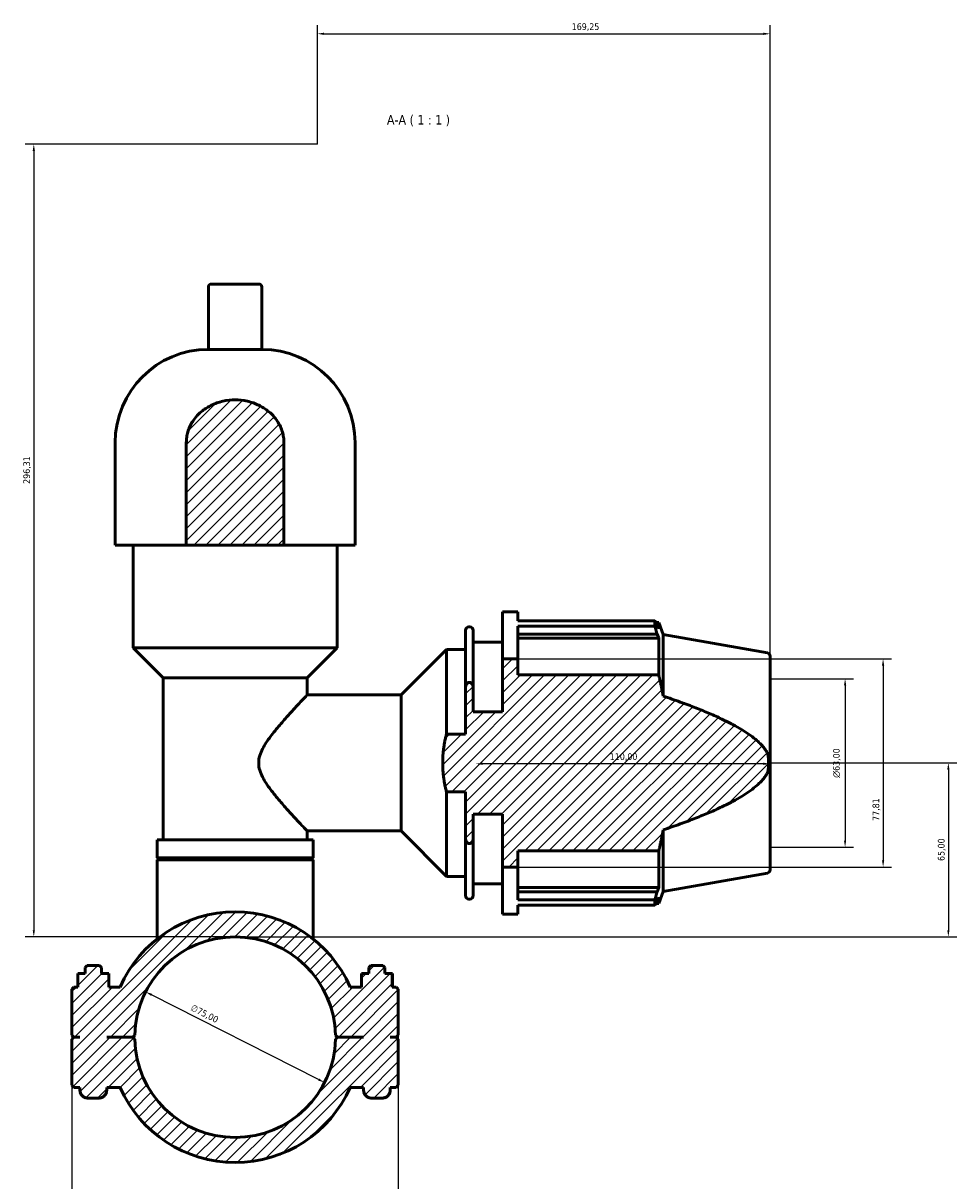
# Model space of a CAD drawing. Header units: millimetres. Extents: x 0 to 1053, y -24 to 1487.
# Tile 7 of 8: x 317 to 666, y 1054 to 1487. Entities that reach past the tile are written whole.
import ezdxf

# ---------------------------------------------------------------- set-up
doc = ezdxf.new("R2010")
doc.units = ezdxf.units.MM
for name, color, linetype, lineweight in [('Dimension (ISO)', 7, 'Continuous', 25), ('Hatch (ISO)', 7, 'Continuous', 18), ('Symbol (ISO)', 7, 'Continuous', 25), ('Visible (ISO)', 7, 'Continuous', 50)]:
    doc.layers.add(name, color=color, linetype=linetype, lineweight=lineweight)
doc.styles.add('Label Text (ISO)', font='tahoma.ttf')
doc.styles.add('Note Text (ISO)', font='tahoma.ttf')
doc.dimstyles.new('Default (ISO)', dxfattribs={"dimtxt": 2.5, "dimasz": 2.5, "dimexe": 3.175, "dimexo": 0, "dimgap": 0.762, "dimtad": 1, "dimrnd": 1e-08, "dimzin": 0, "dimtxsty": 'Note Text (ISO)', "dimcen": 0.09, "dimdle": 10, "dimclrd": 256, "dimclre": 256, "dimclrt": 256, "dimazin": 0, "dimtfac": 1.40208, "dimtmove": 0, "dimatfit": 3, "dimfxl": 1, "dimtolj": 1, "dimtzin": 0, "dimlwd": -1, "dimlwe": -1, "dimarcsym": 0})

# ---------------------------------------------------------------- blocks, each defined once
blk = doc.blocks.new('*D7')
at = {"layer": 'Defpoints', "color": 0, "transparency": 16777216}
for p in [(362.33, 1124.92), (429.23, 1091.01)]:
    blk.add_point(p, dxfattribs=at)
at = {"layer": 'Dimension (ISO)', "transparency": 16777216}
blk.add_line((427, 1092.14), (364.56, 1123.79), dxfattribs=at)
blk.add_arc((395.78, 1107.97), 37.5, 122.1684, 157.971, dxfattribs=at)
for points in [[(364.75, 1124.16), (364.37, 1123.42), (362.33, 1124.92)], [(427.19, 1092.51), (426.81, 1091.77), (429.23, 1091.01)]]:
    blk.add_solid(points, dxfattribs=at)
at = {"layer": 'Dimension (ISO)', "color": 232, "true_color": 0xca0064, "transparency": 16777216, "insert": (380.04, 1120.4), "char_height": 2.5, "attachment_point": 1, "rotation": 333.1201, "style": 'Note Text (ISO)'}
blk.add_mtext('\\A1;∅75,00', dxfattribs=at)
blk = doc.blocks.new('*D8')
at = {"layer": 'Defpoints', "color": 0, "transparency": 16777216}
for p in [(426.53, 1441.78), (320.53, 1145.47), (395.79, 1145.47)]:
    blk.add_point(p, dxfattribs=at)
at = {"layer": 'Dimension (ISO)', "transparency": 16777216}
for p, q in [((426.53, 1441.78), (317.36, 1441.78)), ((320.53, 1439.28), (320.53, 1147.97)), ((395.79, 1145.47), (317.36, 1145.47))]:
    blk.add_line(p, q, dxfattribs=at)
for points in [[(320.11, 1439.28), (320.95, 1439.28), (320.53, 1441.78)], [(320.11, 1147.97), (320.95, 1147.97), (320.53, 1145.47)]]:
    blk.add_solid(points, dxfattribs=at)
at = {"layer": 'Dimension (ISO)', "color": 232, "true_color": 0xca0064, "transparency": 16777216, "insert": (316.6, 1314.8), "char_height": 2.5, "attachment_point": 1, "rotation": 90, "style": 'Note Text (ISO)'}
blk.add_mtext('\\A1;296,31', dxfattribs=at)
blk = doc.blocks.new('*D9')
at = {"layer": 'Defpoints', "color": 0, "transparency": 16777216}
for p in [(595.78, 1210.47), (395.79, 1145.47), (662.38, 1145.47)]:
    blk.add_point(p, dxfattribs=at)
at = {"layer": 'Dimension (ISO)', "transparency": 16777216}
for p, q in [((595.78, 1210.47), (665.55, 1210.47)), ((662.38, 1207.97), (662.38, 1147.97)), ((395.79, 1145.47), (665.55, 1145.47))]:
    blk.add_line(p, q, dxfattribs=at)
for points in [[(661.96, 1207.97), (662.8, 1207.97), (662.38, 1210.47)], [(661.96, 1147.97), (662.8, 1147.97), (662.38, 1145.47)]]:
    blk.add_solid(points, dxfattribs=at)
at = {"layer": 'Dimension (ISO)', "color": 232, "true_color": 0xca0064, "transparency": 16777216, "insert": (658.45, 1173.83), "char_height": 2.5, "attachment_point": 1, "rotation": 90, "style": 'Note Text (ISO)'}
blk.add_mtext('\\A1;65,00', dxfattribs=at)
blk = doc.blocks.new('*D10')
at = {"layer": 'Defpoints', "color": 0, "transparency": 16777216}
for p in [(485.78, 1210.47), (485.78, 1210.16), (595.78, 1210.47)]:
    blk.add_point(p, dxfattribs=at)
at = {"layer": 'Dimension (ISO)', "transparency": 16777216}
blk.add_line((593.28, 1210.16), (488.28, 1210.16), dxfattribs=at)
for points in [[(488.28, 1210.58), (488.28, 1209.75), (485.78, 1210.16)], [(593.28, 1210.58), (593.28, 1209.75), (595.78, 1210.16)]]:
    blk.add_solid(points, dxfattribs=at)
at = {"layer": 'Dimension (ISO)', "color": 232, "true_color": 0xca0064, "transparency": 16777216, "insert": (535.83, 1214.1), "char_height": 2.5, "attachment_point": 1, "style": 'Note Text (ISO)'}
blk.add_mtext('\\A1;110,00', dxfattribs=at)
blk = doc.blocks.new('*D11')
at = {"layer": 'Defpoints', "color": 0, "transparency": 16777216}
for p in [(595.78, 1241.97), (595.78, 1178.97), (623.78, 1178.97)]:
    blk.add_point(p, dxfattribs=at)
at = {"layer": 'Dimension (ISO)', "transparency": 16777216}
for p, q in [((595.78, 1241.97), (626.96, 1241.97)), ((623.78, 1239.47), (623.78, 1181.47)), ((595.78, 1178.97), (626.96, 1178.97))]:
    blk.add_line(p, q, dxfattribs=at)
for points in [[(623.37, 1239.47), (624.2, 1239.47), (623.78, 1241.97)], [(623.37, 1181.47), (624.2, 1181.47), (623.78, 1178.97)]]:
    blk.add_solid(points, dxfattribs=at)
at = {"layer": 'Dimension (ISO)', "color": 232, "true_color": 0xca0064, "transparency": 16777216, "insert": (619.26, 1204.91), "char_height": 2.5, "attachment_point": 1, "rotation": 90, "style": 'Note Text (ISO)'}
blk.add_mtext('\\A1;\\fAIGDT|b0|i0;\\H2.5000;\\ln\\fTahoma|b0|i0;\\H2.5000;63,00', dxfattribs=at)
blk = doc.blocks.new('*D12')
at = {"layer": 'Defpoints', "color": 0, "transparency": 16777216}
for p in [(501.43, 1249.38), (501.43, 1171.56), (637.99, 1171.56)]:
    blk.add_point(p, dxfattribs=at)
at = {"layer": 'Dimension (ISO)', "transparency": 16777216}
for p, q in [((501.43, 1249.38), (641.16, 1249.38)), ((637.99, 1246.88), (637.99, 1174.06)), ((501.43, 1171.56), (641.16, 1171.56))]:
    blk.add_line(p, q, dxfattribs=at)
for points in [[(637.57, 1246.88), (638.4, 1246.88), (637.99, 1249.38)], [(637.57, 1174.06), (638.4, 1174.06), (637.99, 1171.56)]]:
    blk.add_solid(points, dxfattribs=at)
at = {"layer": 'Dimension (ISO)', "color": 232, "true_color": 0xca0064, "transparency": 16777216, "insert": (634.05, 1188.82), "char_height": 2.5, "attachment_point": 1, "rotation": 90, "style": 'Note Text (ISO)'}
blk.add_mtext('\\A1;77,81', dxfattribs=at)
blk = doc.blocks.new('*D13')
at = {"layer": 'Defpoints', "color": 0, "transparency": 16777216}
for p in [(334.78, 1108.77), (456.78, 1108.77), (334.78, 978.77)]:
    blk.add_point(p, dxfattribs=at)
at = {"layer": 'Dimension (ISO)', "transparency": 16777216}
for p, q in [((334.78, 1108.77), (334.78, 975.59)), ((456.78, 1108.77), (456.78, 975.59)), ((334.78, 978.77), (320.85, 978.77)), ((454.28, 978.77), (337.28, 978.77))]:
    blk.add_line(p, q, dxfattribs=at)
for points in [[(337.28, 979.19), (337.28, 978.35), (334.78, 978.77)], [(454.28, 979.19), (454.28, 978.35), (456.78, 978.77)]]:
    blk.add_solid(points, dxfattribs=at)
at = {"layer": 'Dimension (ISO)', "color": 232, "true_color": 0xca0064, "transparency": 16777216, "insert": (321.61, 982.7), "char_height": 2.5, "attachment_point": 1, "style": 'Note Text (ISO)'}
blk.add_mtext('\\A1;122,00', dxfattribs=at)
blk = doc.blocks.new('*D15')
at = {"layer": 'Defpoints', "color": 0, "transparency": 16777216}
for p in [(595.78, 1483.04), (426.53, 1441.78), (595.78, 1241.97)]:
    blk.add_point(p, dxfattribs=at)
at = {"layer": 'Dimension (ISO)', "transparency": 16777216}
for p, q in [((426.53, 1441.78), (426.53, 1486.21)), ((595.78, 1241.97), (595.78, 1486.21)), ((429.03, 1483.04), (593.28, 1483.04))]:
    blk.add_line(p, q, dxfattribs=at)
for points in [[(429.03, 1483.46), (429.03, 1482.62), (426.53, 1483.04)], [(593.28, 1483.46), (593.28, 1482.62), (595.78, 1483.04)]]:
    blk.add_solid(points, dxfattribs=at)
at = {"layer": 'Dimension (ISO)', "color": 232, "true_color": 0xca0064, "transparency": 16777216, "insert": (521.6, 1486.97), "char_height": 2.5, "attachment_point": 1, "style": 'Note Text (ISO)'}
blk.add_mtext('\\A1;169,25', dxfattribs=at)

msp = doc.modelspace()

# ---------------------------------------------------------------- hatches: boundary and pattern name
at = {"layer": 'Hatch (ISO)'}
h = msp.add_hatch(dxfattribs=at)
h.set_pattern_fill('ANSI31', color=256, scale=25.4, style=0)
h.set_pattern_definition([(45, (0, 0), (-2.245064, 2.245064), [])])
edge = h.paths.add_edge_path()
edge.add_line((377.544, 1291.868), (414.019, 1291.868))
edge.add_line((414.019, 1291.868), (414.019, 1330.211))
edge.add_spline(control_points=[(414.019, 1330.211), (414.019, 1330.842), (413.974, 1331.534), (413.779, 1332.902), (413.628, 1333.578), (413.261, 1334.846), (413.001, 1335.556), (412.37, 1336.926), (412, 1337.586), (411.157, 1338.882), (410.583, 1339.627), (409.309, 1341.002), (408.609, 1341.632), (407.462, 1342.526), (406.926, 1342.903), (405.813, 1343.593), (405.238, 1343.907), (403.396, 1344.804), (401.898, 1345.336), (398.817, 1346.027), (397.233, 1346.186), (394.329, 1346.186), (392.746, 1346.027), (389.664, 1345.336), (388.167, 1344.804), (386.325, 1343.907), (385.749, 1343.593), (384.636, 1342.903), (384.1, 1342.526), (382.953, 1341.632), (382.254, 1341.002), (380.979, 1339.627), (380.405, 1338.882), (379.563, 1337.586), (379.192, 1336.926), (378.562, 1335.556), (378.301, 1334.846), (377.934, 1333.578), (377.784, 1332.902), (377.589, 1331.534), (377.544, 1330.842), (377.544, 1330.211)], knot_values=[2.5356199, 2.5356199, 2.5356199, 2.5356199, 2.7249074, 2.7249074, 2.914195, 2.914195, 3.1208552, 3.1208552, 3.3275155, 3.3275155, 3.5847504, 3.5847504, 3.8419853, 3.8419853, 4.0209614, 4.0209614, 4.1999374, 4.1999374, 4.6355886, 4.6355886, 5.0712397, 5.0712397, 5.5068909, 5.5068909, 5.942542, 5.942542, 6.1215181, 6.1215181, 6.3004941, 6.3004941, 6.557729, 6.557729, 6.8149639, 6.8149639, 7.0216242, 7.0216242, 7.2282845, 7.2282845, 7.417572, 7.417572, 7.6068596, 7.6068596, 7.6068596, 7.6068596], degree=3, periodic=0)
edge.add_line((377.544, 1330.211), (377.544, 1291.868))
edge = h.paths.add_edge_path()
edge.add_spline(control_points=[(474.781, 1221.293), (472.016, 1210.468), (474.781, 1199.644)], knot_values=[0, 0, 0, 2.1831406, 2.1831406, 2.1831406], weights=[1, 1.0343169, 1], degree=2, periodic=0)
edge.add_line((474.781, 1199.644), (481.924, 1199.644))
edge.add_line((481.924, 1199.644), (481.924, 1182.527))
edge.add_spline(control_points=[(481.924, 1182.527), (481.924, 1182.245), (481.962, 1181.909), (482.086, 1181.419), (482.18, 1181.168), (482.399, 1180.793), (482.561, 1180.599), (482.805, 1180.443), (482.889, 1180.403), (483.031, 1180.36), (483.114, 1180.348), (483.184, 1180.348)], knot_values=[-0.2593032, -0.2593032, -0.2593032, -0.2593032, -0.1746347, -0.1746347, -0.1076468, -0.1076468, -0.044396, -0.044396, -0.0210391, -0.0210391, 0, 0, 0, 0], degree=3, periodic=0)
edge.add_line((483.184, 1180.348), (483.521, 1180.348))
edge.add_spline(control_points=[(483.521, 1180.348), (483.651, 1180.348), (483.801, 1180.391), (484.065, 1180.538), (484.213, 1180.684), (484.455, 1181.019), (484.572, 1181.283), (484.733, 1181.822), (484.781, 1182.206), (484.781, 1182.527)], knot_values=[0, 0, 0, 0, 0.0389469, 0.0389469, 0.0907901, 0.0907901, 0.1630276, 0.1630276, 0.2595863, 0.2595863, 0.2595863, 0.2595863], degree=3, periodic=0)
edge.add_line((484.781, 1182.527), (484.781, 1191.375))
edge.add_line((484.781, 1191.375), (495.781, 1191.375))
edge.add_line((495.781, 1191.375), (495.781, 1171.561))
edge.add_line((495.781, 1171.561), (501.431, 1171.561))
edge.add_line((501.431, 1171.561), (501.431, 1177.567))
edge.add_line((501.431, 1177.567), (554.128, 1177.567))
edge.add_spline(control_points=[(554.128, 1177.567), (555.067, 1181.687), (555.781, 1185.452)], knot_values=[0.5866469, 0.5866469, 0.5866469, 1.4232383, 1.4232383, 1.4232383], weights=[1.0043384, 1.0052626, 1], degree=2, periodic=0)
edge.add_spline(control_points=[(555.781, 1185.452), (589.75, 1196.945), (594.74, 1206.793)], knot_values=[0, 0, 0, 4.4913059, 4.4913059, 4.4913059], weights=[1, 1.0299558, 1], degree=2, periodic=0)
edge.add_spline(control_points=[(594.74, 1206.793), (594.741, 1206.794), (594.741, 1206.796), (594.809, 1206.93), (594.851, 1207.071), (594.926, 1207.359), (594.956, 1207.506), (595.035, 1207.959), (595.072, 1208.273), (595.156, 1209.226), (595.176, 1209.875), (595.176, 1211.062), (595.156, 1211.711), (595.072, 1212.664), (595.035, 1212.978), (594.956, 1213.43), (594.926, 1213.578), (594.851, 1213.866), (594.809, 1214.007), (594.741, 1214.141), (594.741, 1214.142), (594.74, 1214.144)], knot_values=[0.4165336, 0.4165336, 0.4165336, 0.4165336, 0.4169728, 0.4169728, 0.461513, 0.461513, 0.5060531, 0.5060531, 0.5951335, 0.5951335, 0.7732941, 0.7732941, 0.9514547, 0.9514547, 1.040535, 1.040535, 1.0850751, 1.0850751, 1.1296153, 1.1296153, 1.1300545, 1.1300545, 1.1300545, 1.1300545], degree=3, periodic=0)
edge.add_spline(control_points=[(594.74, 1214.144), (589.75, 1223.992), (555.781, 1235.485)], knot_values=[0, 0, 0, 4.4913059, 4.4913059, 4.4913059], weights=[1, 1.0299558, 1], degree=2, periodic=0)
edge.add_spline(control_points=[(555.781, 1235.485), (555.067, 1239.249), (554.128, 1243.37)], knot_values=[0, 0, 0, 0.8365914, 0.8365914, 0.8365914], weights=[1, 1.0052626, 1.0043384], degree=2, periodic=0)
edge.add_line((554.128, 1243.37), (501.431, 1243.37))
edge.add_line((501.431, 1243.37), (501.431, 1249.376))
edge.add_line((501.431, 1249.376), (495.781, 1249.376))
edge.add_line((495.781, 1249.376), (495.781, 1229.562))
edge.add_line((495.781, 1229.562), (484.781, 1229.562))
edge.add_line((484.781, 1229.562), (484.781, 1238.41))
edge.add_spline(control_points=[(484.781, 1238.41), (484.781, 1238.731), (484.733, 1239.115), (484.572, 1239.654), (484.455, 1239.918), (484.213, 1240.253), (484.065, 1240.399), (483.801, 1240.546), (483.651, 1240.589), (483.521, 1240.589)], knot_values=[-0.2595863, -0.2595863, -0.2595863, -0.2595863, -0.1630276, -0.1630276, -0.0907901, -0.0907901, -0.0389469, -0.0389469, 0, 0, 0, 0], degree=3, periodic=0)
edge.add_line((483.521, 1240.589), (483.184, 1240.589))
edge.add_spline(control_points=[(483.184, 1240.589), (483.114, 1240.589), (483.031, 1240.576), (482.889, 1240.534), (482.805, 1240.494), (482.561, 1240.338), (482.399, 1240.144), (482.18, 1239.769), (482.086, 1239.518), (481.962, 1239.028), (481.924, 1238.692), (481.924, 1238.41)], knot_values=[0, 0, 0, 0, 0.0210391, 0.0210391, 0.044396, 0.044396, 0.1076468, 0.1076468, 0.1746347, 0.1746347, 0.2593032, 0.2593032, 0.2593032, 0.2593032], degree=3, periodic=0)
edge.add_line((481.924, 1238.41), (481.924, 1221.293))
edge.add_line((481.924, 1221.293), (474.781, 1221.293))
edge = h.paths.add_edge_path()
edge.add_line((334.781, 1108.768), (335.531, 1108.018))
edge.add_line((335.531, 1108.018), (337.781, 1108.018))
edge.add_line((337.781, 1108.018), (337.781, 1107.918))
edge.add_line((337.781, 1107.918), (335.531, 1107.918))
edge.add_line((335.531, 1107.918), (334.781, 1107.168))
edge.add_line((334.781, 1107.168), (334.781, 1089.968))
edge.add_line((334.781, 1089.968), (335.531, 1089.218))
edge.add_line((335.531, 1089.218), (337.781, 1089.218))
edge.add_line((337.781, 1089.218), (337.781, 1088.218))
edge.add_spline(control_points=[(337.781, 1088.218), (337.781, 1088.033), (337.8, 1087.831), (337.878, 1087.435), (337.939, 1087.241), (338.081, 1086.899), (338.175, 1086.72), (338.399, 1086.384), (338.529, 1086.228), (338.791, 1085.966), (338.947, 1085.836), (339.282, 1085.612), (339.462, 1085.518), (339.804, 1085.376), (339.998, 1085.315), (340.394, 1085.237), (340.596, 1085.218), (340.781, 1085.218)], knot_values=[0.6487105, 0.6487105, 0.6487105, 0.6487105, 0.7042459, 0.7042459, 0.7597813, 0.7597813, 0.8153173, 0.8153173, 0.8708532, 0.8708532, 0.9263905, 0.9263905, 0.9819278, 0.9819278, 1.0374695, 1.0374695, 1.0930111, 1.0930111, 1.0930111, 1.0930111], degree=3, periodic=0)
edge.add_line((340.781, 1085.218), (344.781, 1085.218))
edge.add_spline(control_points=[(344.781, 1085.218), (344.966, 1085.218), (345.168, 1085.237), (345.564, 1085.315), (345.758, 1085.376), (346.1, 1085.518), (346.28, 1085.612), (346.616, 1085.836), (346.772, 1085.966), (347.033, 1086.228), (347.163, 1086.384), (347.388, 1086.72), (347.482, 1086.899), (347.624, 1087.241), (347.684, 1087.435), (347.763, 1087.831), (347.781, 1088.033), (347.781, 1088.218)], knot_values=[1.5018309, 1.5018309, 1.5018309, 1.5018309, 1.5573725, 1.5573725, 1.6129142, 1.6129142, 1.6684515, 1.6684515, 1.7239888, 1.7239888, 1.7795247, 1.7795247, 1.8350607, 1.8350607, 1.8905961, 1.8905961, 1.9461315, 1.9461315, 1.9461315, 1.9461315], degree=3, periodic=0)
edge.add_line((347.781, 1088.218), (347.781, 1089.218))
edge.add_line((347.781, 1089.218), (352.82, 1089.218))
edge.add_ellipse((395.781, 1107.968), major_axis=(-42.962, -18.75), ratio=1, start_angle=0, end_angle=132.84364)
edge.add_line((438.743, 1089.218), (443.781, 1089.218))
edge.add_line((443.781, 1089.218), (443.781, 1088.218))
edge.add_spline(control_points=[(443.781, 1088.218), (443.781, 1088.033), (443.8, 1087.831), (443.878, 1087.435), (443.939, 1087.241), (444.081, 1086.899), (444.175, 1086.72), (444.399, 1086.384), (444.529, 1086.228), (444.791, 1085.966), (444.947, 1085.836), (445.282, 1085.612), (445.462, 1085.518), (445.804, 1085.376), (445.998, 1085.315), (446.394, 1085.237), (446.596, 1085.218), (446.781, 1085.218)], knot_values=[0.6487105, 0.6487105, 0.6487105, 0.6487105, 0.7042459, 0.7042459, 0.7597813, 0.7597813, 0.8153173, 0.8153173, 0.8708532, 0.8708532, 0.9263905, 0.9263905, 0.9819278, 0.9819278, 1.0374695, 1.0374695, 1.0930111, 1.0930111, 1.0930111, 1.0930111], degree=3, periodic=0)
edge.add_line((446.781, 1085.218), (450.781, 1085.218))
edge.add_spline(control_points=[(450.781, 1085.218), (450.966, 1085.218), (451.168, 1085.237), (451.564, 1085.315), (451.758, 1085.376), (452.1, 1085.518), (452.28, 1085.612), (452.616, 1085.836), (452.772, 1085.966), (453.033, 1086.228), (453.163, 1086.384), (453.388, 1086.72), (453.482, 1086.899), (453.624, 1087.241), (453.684, 1087.435), (453.763, 1087.831), (453.781, 1088.033), (453.781, 1088.218)], knot_values=[1.5018309, 1.5018309, 1.5018309, 1.5018309, 1.5573725, 1.5573725, 1.6129142, 1.6129142, 1.6684515, 1.6684515, 1.7239888, 1.7239888, 1.7795247, 1.7795247, 1.8350607, 1.8350607, 1.8905961, 1.8905961, 1.9461315, 1.9461315, 1.9461315, 1.9461315], degree=3, periodic=0)
edge.add_line((453.781, 1088.218), (453.781, 1089.218))
edge.add_line((453.781, 1089.218), (456.031, 1089.218))
edge.add_line((456.031, 1089.218), (456.781, 1089.968))
edge.add_line((456.781, 1089.968), (456.781, 1107.168))
edge.add_line((456.781, 1107.168), (456.031, 1107.918))
edge.add_line((456.031, 1107.918), (453.781, 1107.918))
edge.add_line((453.781, 1107.918), (453.781, 1108.018))
edge.add_line((453.781, 1108.018), (456.031, 1108.018))
edge.add_line((456.031, 1108.018), (456.781, 1108.768))
edge.add_line((456.781, 1108.768), (456.781, 1125.968))
edge.add_line((456.781, 1125.968), (456.031, 1126.718))
edge.add_line((456.031, 1126.718), (454.519, 1126.718))
edge.add_line((454.519, 1126.718), (454.519, 1131.718))
edge.add_line((454.519, 1131.718), (451.781, 1131.718))
edge.add_line((451.781, 1131.718), (451.781, 1133.968))
edge.add_line((451.781, 1133.968), (451.031, 1134.718))
edge.add_line((451.031, 1134.718), (446.531, 1134.718))
edge.add_line((446.531, 1134.718), (445.781, 1133.968))
edge.add_line((445.781, 1133.968), (445.781, 1131.718))
edge.add_line((445.781, 1131.718), (443.008, 1131.718))
edge.add_line((443.008, 1131.718), (443.008, 1126.718))
edge.add_line((443.008, 1126.718), (438.743, 1126.718))
edge.add_ellipse((395.781, 1107.968), major_axis=(42.962, 18.75), ratio=1, start_angle=0, end_angle=132.84364)
edge.add_line((352.82, 1126.718), (348.555, 1126.718))
edge.add_line((348.555, 1126.718), (348.555, 1131.718))
edge.add_line((348.555, 1131.718), (345.781, 1131.718))
edge.add_line((345.781, 1131.718), (345.781, 1133.968))
edge.add_line((345.781, 1133.968), (345.031, 1134.718))
edge.add_line((345.031, 1134.718), (340.531, 1134.718))
edge.add_line((340.531, 1134.718), (339.781, 1133.968))
edge.add_line((339.781, 1133.968), (339.781, 1131.718))
edge.add_line((339.781, 1131.718), (337.043, 1131.718))
edge.add_line((337.043, 1131.718), (337.043, 1126.718))
edge.add_line((337.043, 1126.718), (335.531, 1126.718))
edge.add_line((335.531, 1126.718), (334.781, 1125.968))
edge.add_line((334.781, 1125.968), (334.781, 1108.768))
edge = h.paths.add_edge_path(flags=0)
edge.add_ellipse((395.781, 1107.968), major_axis=(-37.491, 0.8), ratio=1, start_angle=182.44466, end_angle=360)
edge.add_line((358.29, 1108.768), (357.531, 1108.018))
edge.add_line((357.531, 1108.018), (347.781, 1108.018))
edge.add_line((347.781, 1108.018), (347.781, 1107.918))
edge.add_line((347.781, 1107.918), (357.531, 1107.918))
edge.add_line((357.531, 1107.918), (358.29, 1107.168))
edge.add_ellipse((395.781, 1107.968), major_axis=(37.491, -0.8), ratio=1, start_angle=182.44466, end_angle=360)
edge.add_line((433.273, 1107.168), (434.031, 1107.918))
edge.add_line((434.031, 1107.918), (443.781, 1107.918))
edge.add_line((443.781, 1107.918), (443.781, 1108.018))
edge.add_line((443.781, 1108.018), (434.031, 1108.018))
edge.add_line((434.031, 1108.018), (433.273, 1108.768))

# ---------------------------------------------------------------- linework, layer by layer
at = {"layer": 'Visible (ISO)'}
for p, q in [((386.793, 1389.468), (404.769, 1389.468)), ((385.793, 1365.068), (385.793, 1388.468)), ((405.769, 1365.068), (405.769, 1388.468)), ((405.769, 1365.068), (385.793, 1365.068)), ((350.936, 1291.868), (350.936, 1330.211)), ((377.544, 1330.211), (377.544, 1291.868)), ((414.019, 1291.868), (414.019, 1330.211)), ((440.626, 1291.868), (440.626, 1330.211)), ((377.544, 1291.868), (350.936, 1291.868)), ((357.663, 1253.526), (357.663, 1291.868)), ((377.544, 1291.868), (414.019, 1291.868)), ((440.626, 1291.868), (414.019, 1291.868)), ((433.899, 1253.526), (433.899, 1291.868)), ((495.781, 1249.376), (495.781, 1266.968)), ((495.781, 1266.968), (501.431, 1266.968)), ((501.431, 1263.631), (501.431, 1266.968)), ((481.924, 1238.41), (481.924, 1260.058)), ((483.184, 1261.318), (483.521, 1261.318)), ((484.781, 1260.058), (484.781, 1238.41)), ((501.431, 1263.631), (552.689, 1263.631)), ((552.689, 1261.588), (501.431, 1261.588)), ((501.431, 1249.376), (501.431, 1261.588)), ((552.689, 1261.588), (552.689, 1263.631)), ((553.047, 1263.013), (554.128, 1263.013)), ((554.128, 1260.582), (553.511, 1262.198)), ((555.781, 1258.472), (554.128, 1263.013)), ((554.128, 1260.582), (554.128, 1263.013)), ((484.781, 1255.668), (495.781, 1255.668)), ((501.431, 1258.58), (553.511, 1258.58)), ((501.431, 1257.076), (554.128, 1257.076)), ((553.511, 1258.58), (554.128, 1257.076)), ((554.128, 1243.37), (554.128, 1257.076)), ((555.781, 1235.485), (555.781, 1258.472)), ((594.74, 1251.602), (555.781, 1258.472)), ((433.899, 1253.526), (357.663, 1253.526)), ((368.874, 1242.314), (357.663, 1253.526)), ((422.688, 1242.314), (433.899, 1253.526)), ((457.831, 1235.893), (474.781, 1252.843)), ((474.781, 1221.293), (474.781, 1252.843)), ((474.781, 1252.843), (481.924, 1252.843)), ((501.431, 1249.376), (495.781, 1249.376)), ((495.781, 1249.376), (495.781, 1229.562)), ((501.431, 1243.37), (501.431, 1249.376)), ((595.781, 1250.361), (595.781, 1170.576)), ((422.688, 1242.314), (368.874, 1242.314)), ((368.874, 1181.735), (368.874, 1242.314)), ((422.688, 1235.893), (422.688, 1242.314)), ((554.128, 1243.37), (501.431, 1243.37)), ((481.924, 1238.41), (481.924, 1221.293)), ((483.521, 1240.589), (483.184, 1240.589)), ((484.781, 1229.562), (484.781, 1238.41)), ((422.688, 1235.893), (457.831, 1235.893)), ((457.831, 1185.043), (457.831, 1235.893)), ((495.781, 1229.562), (484.781, 1229.562)), ((481.924, 1221.293), (474.781, 1221.293)), ((474.781, 1199.644), (481.924, 1199.644)), ((474.781, 1168.093), (474.781, 1199.644)), ((481.924, 1199.644), (481.924, 1182.527)), ((484.781, 1182.527), (484.781, 1191.375)), ((484.781, 1191.375), (495.781, 1191.375)), ((495.781, 1191.375), (495.781, 1171.561)), ((424.93, 1181.735), (366.632, 1181.735)), ((366.632, 1175.068), (366.632, 1181.735)), ((422.688, 1181.735), (422.688, 1185.043)), ((422.688, 1185.043), (457.831, 1185.043)), ((424.93, 1175.068), (424.93, 1181.735)), ((457.831, 1185.043), (474.781, 1168.093)), ((481.924, 1160.878), (481.924, 1182.527)), ((484.781, 1182.527), (484.781, 1160.878)), ((555.781, 1162.465), (555.781, 1185.452)), ((483.184, 1180.348), (483.521, 1180.348)), ((501.431, 1171.561), (501.431, 1177.567)), ((501.431, 1177.567), (554.128, 1177.567)), ((554.128, 1163.86), (554.128, 1177.567)), ((424.93, 1175.068), (366.632, 1175.068)), ((367.382, 1174.968), (366.632, 1174.218)), ((424.93, 1174.218), (366.632, 1174.218)), ((366.632, 1144.678), (366.632, 1174.218)), ((367.382, 1174.968), (424.18, 1174.968)), ((373.359, 1174.968), (373.359, 1175.068)), ((418.204, 1174.968), (418.204, 1175.068)), ((424.18, 1174.968), (424.93, 1174.218)), ((424.93, 1144.678), (424.93, 1174.218)), ((495.781, 1171.561), (501.431, 1171.561)), ((495.781, 1153.968), (495.781, 1171.561)), ((501.431, 1159.349), (501.431, 1171.561)), ((594.74, 1169.335), (555.781, 1162.465)), ((474.781, 1168.093), (481.924, 1168.093)), ((484.781, 1165.268), (495.781, 1165.268)), ((501.431, 1163.86), (554.128, 1163.86)), ((553.511, 1162.357), (501.431, 1162.357)), ((554.128, 1163.86), (553.511, 1162.357)), ((553.511, 1158.739), (554.128, 1160.355)), ((555.781, 1162.465), (554.128, 1157.923)), ((554.128, 1157.923), (554.128, 1160.355)), ((483.184, 1159.618), (483.521, 1159.618)), ((501.431, 1159.349), (552.689, 1159.349)), ((552.689, 1157.306), (501.431, 1157.306)), ((501.431, 1153.968), (501.431, 1157.306)), ((552.689, 1157.306), (552.689, 1159.349)), ((553.047, 1157.923), (554.128, 1157.923)), ((495.781, 1153.968), (501.431, 1153.968)), ((340.531, 1134.718), (339.781, 1133.968)), ((340.531, 1134.718), (339.781, 1133.968)), ((339.781, 1133.968), (339.781, 1131.718)), ((339.781, 1133.968), (339.781, 1133.968)), ((339.781, 1131.718), (339.781, 1133.968)), ((345.031, 1134.718), (340.531, 1134.718)), ((340.531, 1134.718), (340.531, 1134.718)), ((345.781, 1133.968), (345.031, 1134.718)), ((345.031, 1134.718), (345.031, 1134.718)), ((345.031, 1134.718), (345.781, 1133.968)), ((345.781, 1131.718), (345.781, 1133.968)), ((345.781, 1133.968), (345.781, 1133.968)), ((345.781, 1131.718), (345.781, 1133.968)), ((446.531, 1134.718), (445.781, 1133.968)), ((446.531, 1134.718), (445.781, 1133.968)), ((445.781, 1133.968), (445.781, 1131.718)), ((445.781, 1133.968), (445.781, 1133.968)), ((445.781, 1133.968), (445.781, 1131.718)), ((451.031, 1134.718), (446.531, 1134.718)), ((446.531, 1134.718), (446.531, 1134.718)), ((451.781, 1133.968), (451.031, 1134.718)), ((451.031, 1134.718), (451.031, 1134.718)), ((451.031, 1134.718), (451.781, 1133.968)), ((451.781, 1131.718), (451.781, 1133.968)), ((451.781, 1133.968), (451.781, 1133.968)), ((451.781, 1133.968), (451.781, 1131.718)), ((337.008, 1131.718), (337.043, 1131.718)), ((337.008, 1126.718), (337.008, 1131.718)), ((339.781, 1131.718), (337.043, 1131.718)), ((337.043, 1131.718), (337.043, 1126.718)), ((348.555, 1131.718), (345.781, 1131.718)), ((348.555, 1126.718), (348.555, 1131.718)), ((445.781, 1131.718), (443.008, 1131.718)), ((443.008, 1126.718), (443.008, 1131.718)), ((454.519, 1131.718), (451.781, 1131.718)), ((454.519, 1126.718), (454.519, 1131.718)), ((454.555, 1131.718), (454.519, 1131.718)), ((454.555, 1126.718), (454.555, 1131.718)), ((335.531, 1126.718), (334.781, 1125.968)), ((334.781, 1125.968), (334.781, 1108.768)), ((337.043, 1126.718), (335.531, 1126.718)), ((352.82, 1126.718), (348.555, 1126.718)), ((443.008, 1126.718), (438.743, 1126.718)), ((456.031, 1126.718), (454.519, 1126.718)), ((456.781, 1125.968), (456.031, 1126.718)), ((456.781, 1108.768), (456.781, 1125.968)), ((334.781, 1108.768), (335.531, 1108.018)), ((335.531, 1107.918), (334.781, 1107.168)), ((335.531, 1108.018), (337.781, 1108.018)), ((337.781, 1107.918), (335.531, 1107.918)), ((337.781, 1108.018), (337.781, 1107.918)), ((337.781, 1107.918), (337.781, 1108.018)), ((347.781, 1107.918), (347.781, 1108.018)), ((347.781, 1108.018), (357.531, 1108.018)), ((347.781, 1107.918), (347.781, 1108.018)), ((357.531, 1107.918), (347.781, 1107.918)), ((357.531, 1108.018), (358.29, 1108.768)), ((358.29, 1107.168), (357.531, 1107.918)), ((433.273, 1108.768), (434.031, 1108.018)), ((434.031, 1107.918), (433.273, 1107.168)), ((434.031, 1108.018), (443.781, 1108.018)), ((443.781, 1107.918), (434.031, 1107.918)), ((443.781, 1108.018), (443.781, 1107.918)), ((443.781, 1108.018), (443.781, 1107.918)), ((453.781, 1107.918), (453.781, 1108.018)), ((453.781, 1108.018), (456.031, 1108.018)), ((453.781, 1108.018), (453.781, 1107.918)), ((456.031, 1107.918), (453.781, 1107.918)), ((456.031, 1108.018), (456.781, 1108.768)), ((456.781, 1107.168), (456.031, 1107.918)), ((334.781, 1107.168), (334.781, 1089.968)), ((456.781, 1089.968), (456.781, 1107.168)), ((334.781, 1089.968), (335.531, 1089.218)), ((335.531, 1089.218), (337.781, 1089.218)), ((337.781, 1089.218), (337.781, 1088.218)), ((337.781, 1088.218), (337.781, 1089.218)), ((347.781, 1088.218), (347.781, 1089.218)), ((347.781, 1089.218), (352.82, 1089.218)), ((347.781, 1088.218), (347.781, 1089.218)), ((438.743, 1089.218), (443.781, 1089.218)), ((443.781, 1089.218), (443.781, 1088.218)), ((443.781, 1089.218), (443.781, 1088.218)), ((453.781, 1088.218), (453.781, 1089.218)), ((453.781, 1089.218), (456.031, 1089.218)), ((453.781, 1089.218), (453.781, 1088.218)), ((456.031, 1089.218), (456.781, 1089.968)), ((340.781, 1085.218), (344.781, 1085.218)), ((446.781, 1085.218), (450.781, 1085.218))]:
    msp.add_line(p, q, dxfattribs=at)
for centre, radius, start, end in [((386.793, 1388.468), 1, 90, 180), ((404.769, 1388.468), 1, 0, 90), ((385.793, 1330.211), 34.857, 90, 180), ((405.769, 1330.211), 34.857, 0, 90), ((483.184, 1260.058), 1.26, 90, 180), ((483.521, 1260.058), 1.26, 0, 90), ((594.521, 1250.361), 1.26, 0, 80), ((594.521, 1170.576), 1.26, 280, 0), ((483.184, 1160.878), 1.26, 180, 270), ((483.521, 1160.878), 1.26, 270, 0), ((395.781, 1107.968), 46.875, 23.57818, 156.42182), ((395.781, 1107.968), 37.5, 1.22233, 178.77767), ((395.781, 1107.968), 37.5, 181.22233, 358.77767), ((340.781, 1088.218), 3, 180, 270), ((344.781, 1088.218), 3, 270, 0), ((395.781, 1107.968), 46.875, 203.57818, 336.42182), ((446.781, 1088.218), 3, 180, 270), ((450.781, 1088.218), 3, 270, 0)]:
    msp.add_arc(centre, radius, start, end, dxfattribs=at)
for points, knots in [([(414.019, 1330.211), (414.019, 1330.842), (413.974, 1331.534), (413.779, 1332.902), (413.628, 1333.578), (413.261, 1334.846), (413.001, 1335.556), (412.37, 1336.926), (412, 1337.586), (411.157, 1338.882), (410.583, 1339.627), (409.309, 1341.002), (408.609, 1341.632), (407.462, 1342.526), (406.926, 1342.903), (405.813, 1343.593), (405.238, 1343.907), (403.396, 1344.804), (401.898, 1345.336), (398.817, 1346.027), (397.233, 1346.186), (394.329, 1346.186), (392.746, 1346.027), (389.664, 1345.336), (388.167, 1344.804), (386.325, 1343.907), (385.749, 1343.593), (384.636, 1342.903), (384.1, 1342.526), (382.953, 1341.632), (382.254, 1341.002), (380.979, 1339.627), (380.405, 1338.882), (379.563, 1337.586), (379.192, 1336.926), (378.562, 1335.556), (378.301, 1334.846), (377.934, 1333.578), (377.784, 1332.902), (377.589, 1331.534), (377.544, 1330.842), (377.544, 1330.211)], [2.5356199, 2.5356199, 2.5356199, 2.5356199, 2.7249074, 2.7249074, 2.914195, 2.914195, 3.1208552, 3.1208552, 3.3275155, 3.3275155, 3.5847504, 3.5847504, 3.8419853, 3.8419853, 4.0209614, 4.0209614, 4.1999374, 4.1999374, 4.6355886, 4.6355886, 5.0712397, 5.0712397, 5.5068909, 5.5068909, 5.942542, 5.942542, 6.1215181, 6.1215181, 6.3004941, 6.3004941, 6.557729, 6.557729, 6.8149639, 6.8149639, 7.0216242, 7.0216242, 7.2282845, 7.2282845, 7.417572, 7.417572, 7.6068596, 7.6068596, 7.6068596, 7.6068596]), ([(483.184, 1240.589), (483.114, 1240.589), (483.031, 1240.576), (482.889, 1240.534), (482.805, 1240.494), (482.561, 1240.338), (482.399, 1240.144), (482.18, 1239.769), (482.086, 1239.518), (481.962, 1239.028), (481.924, 1238.692), (481.924, 1238.41)], [0, 0, 0, 0, 0.02103913, 0.02103913, 0.04439598, 0.04439598, 0.10764683, 0.10764683, 0.17463472, 0.17463472, 0.25930319, 0.25930319, 0.25930319, 0.25930319]), ([(484.781, 1238.41), (484.781, 1238.731), (484.733, 1239.115), (484.572, 1239.654), (484.455, 1239.918), (484.213, 1240.253), (484.065, 1240.399), (483.801, 1240.546), (483.651, 1240.589), (483.521, 1240.589)], [-0.25958626, -0.25958626, -0.25958626, -0.25958626, -0.16302756, -0.16302756, -0.09079014, -0.09079014, -0.03894689, -0.03894689, 0, 0, 0, 0]), ([(422.688, 1235.893), (422.688, 1235.893), (422.518, 1235.714), (421.849, 1235.004), (421.349, 1234.473), (420.089, 1233.126), (419.327, 1232.308), (417.646, 1230.485), (416.728, 1229.48), (414.755, 1227.282), (413.62, 1225.998), (411.302, 1223.269), (410.118, 1221.825), (407.89, 1218.838), (406.848, 1217.311), (405.616, 1214.9), (405.263, 1214.077), (404.748, 1212.349), (404.588, 1211.444), (404.588, 1209.493), (404.748, 1208.588), (405.263, 1206.86), (405.616, 1206.036), (406.848, 1203.625), (407.89, 1202.099), (410.118, 1199.112), (411.302, 1197.668), (413.62, 1194.939), (414.755, 1193.655), (416.728, 1191.457), (417.646, 1190.452), (419.327, 1188.629), (420.089, 1187.811), (421.349, 1186.464), (421.849, 1185.933), (422.518, 1185.223), (422.688, 1185.043), (422.688, 1185.043)], [4.4174646, 4.4174646, 4.4174646, 4.4174646, 4.9366631, 4.9366631, 5.4558616, 5.4558616, 5.97506, 5.97506, 6.4942585, 6.4942585, 7.0794262, 7.0794262, 7.6645938, 7.6645938, 8.2497615, 8.2497615, 8.5423453, 8.5423453, 8.8349292, 8.8349292, 9.127513, 9.127513, 9.4200968, 9.4200968, 10.0052645, 10.0052645, 10.5904321, 10.5904321, 11.1755998, 11.1755998, 11.6947983, 11.6947983, 12.2139968, 12.2139968, 12.7331953, 12.7331953, 13.2523937, 13.2523937, 13.2523937, 13.2523937]), ([(594.74, 1206.793), (594.741, 1206.794), (594.741, 1206.796), (594.809, 1206.93), (594.851, 1207.071), (594.926, 1207.359), (594.956, 1207.506), (595.035, 1207.959), (595.072, 1208.273), (595.156, 1209.226), (595.176, 1209.875), (595.176, 1211.062), (595.156, 1211.711), (595.072, 1212.664), (595.035, 1212.978), (594.956, 1213.43), (594.926, 1213.578), (594.851, 1213.866), (594.809, 1214.007), (594.741, 1214.141), (594.741, 1214.142), (594.74, 1214.144)], [0.41653361, 0.41653361, 0.41653361, 0.41653361, 0.41697284, 0.41697284, 0.46151299, 0.46151299, 0.50605314, 0.50605314, 0.59513345, 0.59513345, 0.77329407, 0.77329407, 0.95145468, 0.95145468, 1.04053499, 1.04053499, 1.08507514, 1.08507514, 1.1296153, 1.1296153, 1.13005453, 1.13005453, 1.13005453, 1.13005453]), ([(481.924, 1182.527), (481.924, 1182.245), (481.962, 1181.909), (482.086, 1181.419), (482.18, 1181.168), (482.399, 1180.793), (482.561, 1180.599), (482.805, 1180.443), (482.889, 1180.403), (483.031, 1180.36), (483.114, 1180.348), (483.184, 1180.348)], [-0.25930319, -0.25930319, -0.25930319, -0.25930319, -0.17463472, -0.17463472, -0.10764683, -0.10764683, -0.04439598, -0.04439598, -0.02103913, -0.02103913, 0, 0, 0, 0]), ([(483.521, 1180.348), (483.651, 1180.348), (483.801, 1180.391), (484.065, 1180.538), (484.213, 1180.684), (484.455, 1181.019), (484.572, 1181.283), (484.733, 1181.822), (484.781, 1182.206), (484.781, 1182.527)], [0, 0, 0, 0, 0.03894689, 0.03894689, 0.09079014, 0.09079014, 0.16302756, 0.16302756, 0.25958626, 0.25958626, 0.25958626, 0.25958626]), ([(337.781, 1088.218), (337.781, 1088.033), (337.8, 1087.831), (337.878, 1087.435), (337.939, 1087.241), (338.081, 1086.899), (338.175, 1086.72), (338.399, 1086.384), (338.529, 1086.228), (338.791, 1085.966), (338.947, 1085.836), (339.282, 1085.612), (339.462, 1085.518), (339.804, 1085.376), (339.998, 1085.315), (340.394, 1085.237), (340.596, 1085.218), (340.781, 1085.218)], [0.6487105, 0.6487105, 0.6487105, 0.6487105, 0.70424592, 0.70424592, 0.75978133, 0.75978133, 0.81531728, 0.81531728, 0.87085322, 0.87085322, 0.9263905, 0.9263905, 0.98192778, 0.98192778, 1.03746946, 1.03746946, 1.09301115, 1.09301115, 1.09301115, 1.09301115]), ([(344.781, 1085.218), (344.966, 1085.218), (345.168, 1085.237), (345.564, 1085.315), (345.758, 1085.376), (346.1, 1085.518), (346.28, 1085.612), (346.616, 1085.836), (346.772, 1085.966), (347.033, 1086.228), (347.163, 1086.384), (347.388, 1086.72), (347.482, 1086.899), (347.624, 1087.241), (347.684, 1087.435), (347.763, 1087.831), (347.781, 1088.033), (347.781, 1088.218)], [1.50183086, 1.50183086, 1.50183086, 1.50183086, 1.55737255, 1.55737255, 1.61291423, 1.61291423, 1.66845151, 1.66845151, 1.72398879, 1.72398879, 1.77952474, 1.77952474, 1.83506068, 1.83506068, 1.89059609, 1.89059609, 1.94613151, 1.94613151, 1.94613151, 1.94613151]), ([(443.781, 1088.218), (443.781, 1088.033), (443.8, 1087.831), (443.878, 1087.435), (443.939, 1087.241), (444.081, 1086.899), (444.175, 1086.72), (444.399, 1086.384), (444.529, 1086.228), (444.791, 1085.966), (444.947, 1085.836), (445.282, 1085.612), (445.462, 1085.518), (445.804, 1085.376), (445.998, 1085.315), (446.394, 1085.237), (446.596, 1085.218), (446.781, 1085.218)], [0.6487105, 0.6487105, 0.6487105, 0.6487105, 0.70424592, 0.70424592, 0.75978133, 0.75978133, 0.81531728, 0.81531728, 0.87085322, 0.87085322, 0.9263905, 0.9263905, 0.98192778, 0.98192778, 1.03746946, 1.03746946, 1.09301115, 1.09301115, 1.09301115, 1.09301115]), ([(450.781, 1085.218), (450.966, 1085.218), (451.168, 1085.237), (451.564, 1085.315), (451.758, 1085.376), (452.1, 1085.518), (452.28, 1085.612), (452.616, 1085.836), (452.772, 1085.966), (453.033, 1086.228), (453.163, 1086.384), (453.388, 1086.72), (453.482, 1086.899), (453.624, 1087.241), (453.684, 1087.435), (453.763, 1087.831), (453.781, 1088.033), (453.781, 1088.218)], [1.50183086, 1.50183086, 1.50183086, 1.50183086, 1.55737255, 1.55737255, 1.61291423, 1.61291423, 1.66845151, 1.66845151, 1.72398879, 1.72398879, 1.77952474, 1.77952474, 1.83506068, 1.83506068, 1.89059609, 1.89059609, 1.94613151, 1.94613151, 1.94613151, 1.94613151])]:
    msp.add_open_spline(points, degree=3, knots=knots, dxfattribs=at)
for points, weights in [([(552.689, 1263.631), (553.116, 1262.9), (553.511, 1262.198)], [1, 1.00175658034, 1.00269704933]), ([(553.511, 1258.58), (553.116, 1260.053), (552.689, 1261.588)], [1.00269704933, 1.00175658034, 1]), ([(555.781, 1235.485), (555.067, 1239.249), (554.128, 1243.37)], [1, 1.0052626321, 1.0043384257]), ([(594.74, 1214.144), (589.75, 1223.992), (555.781, 1235.485)], [1, 1.02995578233, 1]), ([(474.781, 1221.293), (472.016, 1210.468), (474.781, 1199.644)], [1, 1.03431686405, 1]), ([(555.781, 1185.452), (589.75, 1196.945), (594.74, 1206.793)], [1, 1.02995578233, 1]), ([(554.128, 1177.567), (555.067, 1181.687), (555.781, 1185.452)], [1.0043384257, 1.0052626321, 1]), ([(552.689, 1159.349), (553.116, 1160.884), (553.511, 1162.357)], [1, 1.00175658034, 1.00269704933]), ([(553.511, 1158.739), (553.116, 1158.037), (552.689, 1157.306)], [1.00269704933, 1.00175658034, 1])]:
    msp.add_rational_spline(points, weights, degree=2, dxfattribs=at)

# ---------------------------------------------------------------- texts
at = {"layer": 'Symbol (ISO)', "insert": (452.538, 1448.499), "char_height": 3.5, "attachment_point": 7, "style": 'Label Text (ISO)'}
msp.add_mtext('A-A ( 1 : 1 )', dxfattribs=at)

# ---------------------------------------------------------------- dimensions: what is measured, and where the dimension line sits
at = {"layer": 'Dimension (ISO)'}
for base, p1, p2, angle, override, picture, middle in [((595.781, 1483.039), (426.531, 1441.78), (595.781, 1241.968), 180, {"dimdec": 2, "dimtp": 0, "dimtm": 0, "dimtdec": 2, "dimtofl": 0, "dimatfit": 1}, '*D15', (526.531, 1483.039)), ((320.531, 1145.468), (426.531, 1441.78), (395.789, 1145.468), 90, {"dimdec": 2, "dimtp": 0, "dimtm": 0, "dimtdec": 2, "dimtofl": 0, "dimatfit": 1}, '*D8', (320.531, 1319.78)), ((637.9855, 1171.5611), (501.4312, 1249.3758), (501.4312, 1171.5611), 90, {"dimdec": 2, "dimtp": 0, "dimtm": 0, "dimtdec": 2, "dimtofl": 0, "dimatfit": 1}, '*D12', (637.9855, 1192.8759)), ((485.781, 1210.163), (595.781, 1210.468), (485.781, 1210.468), 180, {"dimdec": 2, "dimse1": 1, "dimse2": 1, "dimtp": 0, "dimtm": 0, "dimtdec": 2, "dimtofl": 0, "dimatfit": 1}, '*D10', (540.781, 1210.163)), ((662.379, 1145.468), (595.781, 1210.468), (395.789, 1145.468), 90, {"dimdec": 2, "dimtp": 0, "dimtm": 0, "dimtdec": 2, "dimtofl": 0, "dimatfit": 1}, '*D9', (662.379, 1177.968))]:
    dim = msp.add_linear_dim(base=base, p1=p1, p2=p2, angle=angle, dimstyle='Default (ISO)', override=override, dxfattribs=at)
    dim.commit()
    dim.dimension.update_dxf_attribs({"geometry": picture, "text_midpoint": middle, "dimtype": 160})
dim = msp.add_linear_dim(base=(623.783, 1178.968), p1=(595.781, 1241.968), p2=(595.781, 1178.968), angle=90, text='\\fAIGDT|b0|i0;\\H2.5000;\\ln\\fTahoma|b0|i0;\\H2.5000;<>', dimstyle='Default (ISO)', override={"dimdec": 2, "dimtp": 0, "dimtm": 0, "dimtdec": 2, "dimtofl": 0, "dimatfit": 1}, dxfattribs=at)
dim.commit()
dim.dimension.update_dxf_attribs({"geometry": '*D11', "text_midpoint": (623.783, 1210.468), "dimtype": 160})
dim = msp.add_diameter_dim_2p(p1=(429.231, 1091.012), p2=(362.332, 1124.922), dimstyle='Default (ISO)', override={"dimdec": 2, "dimlfac": 0.999962, "dimtp": 0, "dimtm": 0, "dimtdec": 2, "dimatfit": 2}, dxfattribs=at)
dim.commit()
dim.dimension.update_dxf_attribs({"geometry": '*D7', "text_midpoint": (383.14, 1114.374), "dimtype": 163})
dim = msp.add_linear_dim(base=(334.781, 978.768), p1=(456.781, 1108.768), p2=(334.781, 1108.768), dimstyle='Default (ISO)', override={"dimdec": 2, "dimtp": 0, "dimtm": 0, "dimtdec": 2, "dimtofl": 0, "dimatfit": 2}, dxfattribs=at)
dim.commit()
dim.dimension.update_dxf_attribs({"geometry": '*D13', "text_midpoint": (326.565, 978.768), "dimtype": 160})

doc.saveas('drawing.dxf')
